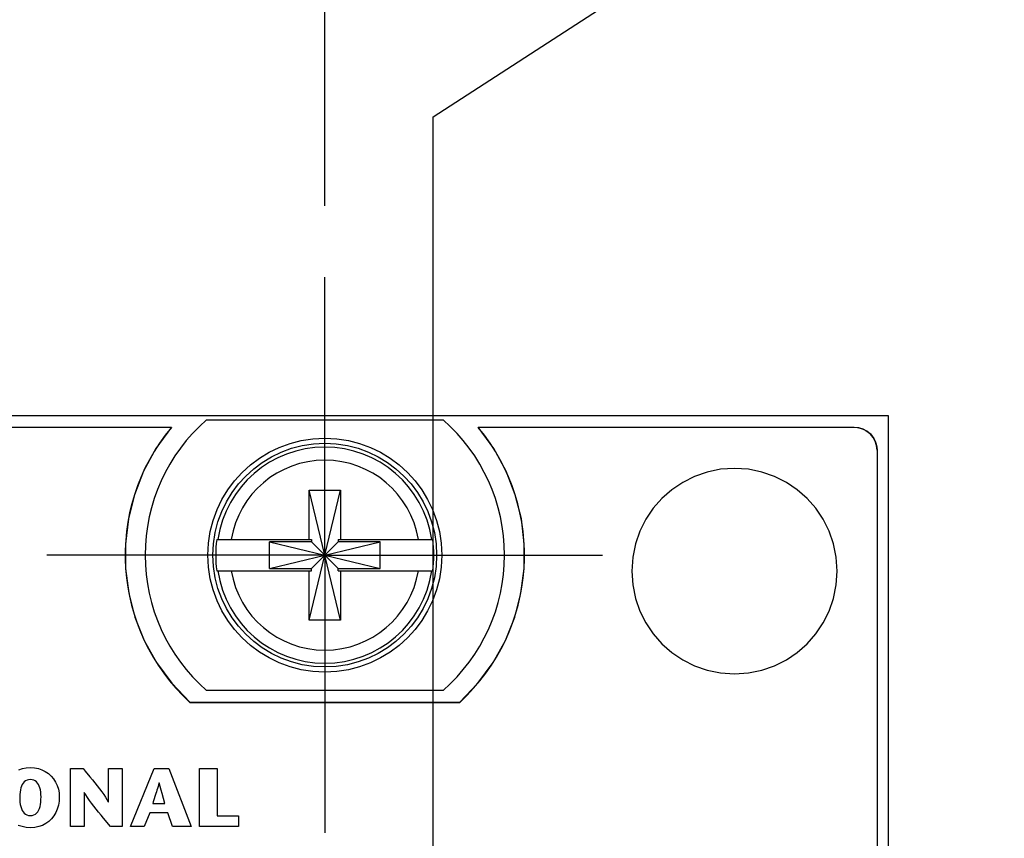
# Model space of a CAD drawing. Header units: inches. Extents: x 0.2 to 16.8, y 0.1 to 10.8.
# Tile 24 of 35: x 4 to 4.9, y 7.8 to 8.5. Entities that reach past the tile are written whole.
import ezdxf

# ---------------------------------------------------------------- set-up
doc = ezdxf.new("R2010")
doc.units = ezdxf.units.IN
doc.header["$LTSCALE"] = 0.935
doc.header["$MEASUREMENT"] = 0
doc.linetypes.add('CENTER', pattern=[0.6, 0.375, -0.075, 0.075, -0.075])
doc.layers.get('0').update_dxf_attribs({"linetype": 'CONTINUOUS'})
doc.layers.add('DEFAULT_1', color=7, linetype='CENTER')
doc.layers.add('DIMENSIONS', color=7, linetype='CONTINUOUS')
doc.styles.get("Standard").update_dxf_attribs({"font": 'txt', "width": 0.8})
doc.dimstyles.new('DIMSTYLE_2', dxfattribs={"dimtxt": 0.125, "dimasz": 0.18, "dimexe": 0.18, "dimexo": 0.0625, "dimgap": 0.09, "dimtad": 0, "dimtih": 1, "dimtoh": 1, "dimdec": 3, "dimzin": 4, "dimdsep": 46, "dimtxsty": 'STANDARD', "dimblk": '_FILLED', "dimblk1": '_FILLED', "dimblk2": '_FILLED', "dimcen": 0.09, "dimadec": 0, "dimazin": 0, "dimtp": 0.001, "dimtm": 0.001, "dimtfac": 1, "dimtdec": 3, "dimtofl": 0, "dimtmove": 0, "dimatfit": 3, "dimldrblk": '_FILLED', "dimfxl": 1, "dimtolj": 1, "dimtzin": 4, "dimarcsym": 0})

# ---------------------------------------------------------------- blocks, each defined once
blk = doc.blocks.new('*D12')
at = {"layer": 'DIMENSIONS', "color": 2, "linetype": 'CONTINUOUS'}
blk.add_line((4.26701, 8.32011), (4.26701, 8.82361), dxfattribs=at)
at = {"layer": 'DIMENSIONS', "color": 2, "linetype": 'CONTINUOUS', "width": 0.8}
for s, p in [(']', (4.32951, 10.31111)), ('20.32', (4.32951, 9.81111)), ('[', (4.32951, 9.71111)), ('.800', (4.32951, 9.18611)), ('2X ', (4.32951, 8.88611))]:
    blk.add_text(s, height=0.125, rotation=90, dxfattribs=at).set_placement(p)
blk = doc.blocks.new('_FILLED')
at = {"color": 0, "linetype": 'BYBLOCK'}
blk.add_solid([(0, 0), (-1, 0.1736), (-1, -0.1736)], dxfattribs=at)
blk = doc.blocks.new('*D13')
at = {"layer": 'DIMENSIONS', "color": 2, "linetype": 'CONTINUOUS'}
for p, q in [((4.51683, 8.49841), (4.51683, 8.82361)), ((4.36201, 8.39822), (4.51683, 8.49841)), ((4.36201, 7.02811), (4.36201, 8.39822))]:
    blk.add_line(p, q, dxfattribs=at)
at = {"layer": 'DIMENSIONS', "color": 2, "linetype": 'CONTINUOUS', "width": 0.8}
for s, p in [(']', (4.57933, 10.31111)), ('22.73', (4.57933, 9.81111)), ('[', (4.57933, 9.71111)), ('.895', (4.57933, 9.18611)), ('2X ', (4.57933, 8.88611))]:
    blk.add_text(s, height=0.125, rotation=90, dxfattribs=at).set_placement(p)
blk = doc.blocks.new('*D16')
at = {"layer": 'DIMENSIONS', "color": 2, "linetype": 'CONTINUOUS'}
blk.add_line((4.76101, 3.00861), (4.76101, 2.30661), dxfattribs=at)
at = {"layer": 'DIMENSIONS', "color": 2, "linetype": 'CONTINUOUS', "width": 0.8}
for s, p in [(']', (4.82351, 2.14411)), ('32.87', (4.82351, 1.64411)), ('[', (4.82351, 1.54411)), ('1.294', (4.82351, 0.91911))]:
    blk.add_text(s, height=0.125, rotation=90, dxfattribs=at).set_placement(p)
blk = doc.blocks.new('*D19')
at = {"layer": 'DIMENSIONS', "color": 2, "linetype": 'CONTINUOUS'}
blk.add_line((4.35101, 4.18911), (4.35101, 2.30661), dxfattribs=at)
at = {"layer": 'DIMENSIONS', "color": 2, "linetype": 'CONTINUOUS', "width": 0.8}
for s, p in [(']', (4.41351, 2.14411)), ('22.45', (4.41351, 1.64411)), ('[', (4.41351, 1.54411)), ('.884', (4.41351, 1.01911)), ('2X ', (4.41351, 0.71911))]:
    blk.add_text(s, height=0.125, rotation=90, dxfattribs=at).set_placement(p)

msp = doc.modelspace()

# ---------------------------------------------------------------- linework, layer by layer
at = {"color": 7, "linetype": 'CONTINUOUS'}
for p, q in [((4.76101, 8.13611), (3.17301, 8.13611)), ((4.16326, 8.13261), (4.37076, 8.13261)), ((4.76101, 3.07111), (4.76101, 8.13611)), ((4.13254, 8.12611), (3.60147, 8.12611)), ((3.60151, 8.12618), (4.13257, 8.12618)), ((4.13257, 8.12618), (4.119, 8.10754)), ((4.73101, 8.12611), (4.40147, 8.12611)), ((4.41509, 8.10754), (4.40151, 8.12618)), ((4.40151, 8.12618), (4.73104, 8.12618)), ((4.73104, 8.12618), (4.73376, 8.126)), ((4.73376, 8.126), (4.73636, 8.12547)), ((4.73636, 8.12547), (4.73883, 8.12461)), ((4.73883, 8.12461), (4.74113, 8.12345)), ((4.74113, 8.12345), (4.74326, 8.12201)), ((4.74326, 8.12201), (4.74518, 8.12032)), ((4.74518, 8.12032), (4.74687, 8.1184)), ((4.74687, 8.1184), (4.74831, 8.11628)), ((4.74831, 8.11628), (4.74947, 8.11397)), ((4.74947, 8.11397), (4.75032, 8.1115)), ((4.119, 8.10754), (4.1082, 8.08776)), ((4.42589, 8.08776), (4.41509, 8.10754)), ((4.75032, 8.1115), (4.75085, 8.1089)), ((4.75085, 8.1089), (4.75104, 8.10618)), ((4.75101, 8.10611), (4.75101, 3.10111)), ((4.75104, 8.10618), (4.75104, 3.10118)), ((4.1082, 8.08776), (4.10015, 8.06709)), ((4.43394, 8.06709), (4.42589, 8.08776)), ((4.60219, 8.08695), (4.59108, 8.08309)), ((4.6139, 8.08934), (4.60219, 8.08695)), ((4.62612, 8.09016), (4.6139, 8.08934)), ((4.63833, 8.08934), (4.62612, 8.09016)), ((4.65004, 8.08695), (4.63833, 8.08934)), ((4.66114, 8.08309), (4.65004, 8.08695)), ((4.58068, 8.07788), (4.57111, 8.07141)), ((4.59108, 8.08309), (4.58068, 8.07788)), ((4.67153, 8.07788), (4.66114, 8.08309)), ((4.6811, 8.07141), (4.67153, 8.07788)), ((4.25323, 7.95703), (4.28079, 8.0712)), ((4.25323, 8.02789), (4.25323, 8.0712)), ((4.28079, 7.95703), (4.25323, 8.0712)), ((4.25323, 8.0712), (4.28079, 8.0712)), ((4.28079, 8.0712), (4.28079, 8.02789)), ((4.57111, 8.07141), (4.56247, 8.0638)), ((4.68974, 8.0638), (4.6811, 8.07141)), ((4.10015, 8.06709), (4.09484, 8.0458)), ((4.43925, 8.0458), (4.43394, 8.06709)), ((4.56247, 8.0638), (4.55486, 8.05516)), ((4.69735, 8.05516), (4.68974, 8.0638)), ((4.55486, 8.05516), (4.5484, 8.04559)), ((4.70381, 8.04559), (4.69735, 8.05516)), ((4.09484, 8.0458), (4.09225, 8.02416)), ((4.44184, 8.02416), (4.43925, 8.0458)), ((4.5484, 8.04559), (4.54318, 8.03519)), ((4.70903, 8.03519), (4.70381, 8.04559)), ((4.54318, 8.03519), (4.53933, 8.02408)), ((4.71288, 8.02408), (4.70903, 8.03519)), ((4.17236, 8.02789), (4.2553, 8.02789)), ((4.21848, 8.0024), (4.21848, 8.02583)), ((4.21848, 8.0024), (4.31553, 8.02583)), ((4.2553, 8.02583), (4.21848, 8.02583)), ((4.21848, 8.02583), (4.31553, 8.0024)), ((4.2553, 8.02789), (4.2553, 8.02583)), ((4.2553, 8.0024), (4.27872, 8.02583)), ((4.27872, 8.0024), (4.2553, 8.02583)), ((4.27872, 8.02789), (4.27872, 8.02583)), ((4.27872, 8.02789), (4.36166, 8.02789)), ((4.31553, 8.02583), (4.27872, 8.02583)), ((4.31553, 8.0024), (4.31553, 8.02583)), ((4.09225, 8.02416), (4.09237, 8.00243)), ((4.44173, 8.00243), (4.44184, 8.02416)), ((4.53933, 8.02408), (4.53693, 8.01237)), ((4.71528, 8.01237), (4.71288, 8.02408)), ((4.53693, 8.01237), (4.53611, 8.00016)), ((4.7161, 8.00016), (4.71528, 8.01237)), ((4.09237, 8.00243), (4.09516, 7.98089)), ((4.17236, 8.00033), (4.2553, 8.00033)), ((4.21848, 8.0024), (4.2553, 8.0024)), ((4.25323, 7.95703), (4.25323, 8.00033)), ((4.2553, 8.00033), (4.2553, 8.0024)), ((4.27872, 8.00033), (4.27872, 8.0024)), ((4.27872, 8.0024), (4.31553, 8.0024)), ((4.27872, 8.00033), (4.36166, 8.00033)), ((4.28079, 8.00033), (4.28079, 7.95703)), ((4.43893, 7.98089), (4.44173, 8.00243)), ((4.53611, 8.00016), (4.53693, 7.98795)), ((4.71528, 7.98795), (4.7161, 8.00016)), ((4.53693, 7.98795), (4.53933, 7.97624)), ((4.71288, 7.97624), (4.71528, 7.98795)), ((4.09516, 7.98089), (4.10063, 7.95979)), ((4.43346, 7.95979), (4.43893, 7.98089)), ((4.53933, 7.97624), (4.54318, 7.96513)), ((4.70903, 7.96513), (4.71288, 7.97624)), ((4.10063, 7.95979), (4.10874, 7.93941)), ((4.28079, 7.95703), (4.25323, 7.95703)), ((4.42535, 7.93941), (4.43346, 7.95979)), ((4.54318, 7.96513), (4.5484, 7.95474)), ((4.70381, 7.95474), (4.70903, 7.96513)), ((4.5484, 7.95474), (4.55486, 7.94517)), ((4.69735, 7.94517), (4.70381, 7.95474)), ((4.55486, 7.94517), (4.56247, 7.93652)), ((4.68974, 7.93652), (4.69735, 7.94517)), ((4.10874, 7.93941), (4.11948, 7.92)), ((4.4146, 7.92), (4.42535, 7.93941)), ((4.56247, 7.93652), (4.57111, 7.92892)), ((4.6811, 7.92892), (4.68974, 7.93652)), ((4.57111, 7.92892), (4.58068, 7.92245)), ((4.58068, 7.92245), (4.59108, 7.91724)), ((4.66114, 7.91724), (4.67153, 7.92245)), ((4.67153, 7.92245), (4.6811, 7.92892)), ((4.11948, 7.92), (4.13284, 7.90183)), ((4.40124, 7.90183), (4.4146, 7.92)), ((4.59108, 7.91724), (4.60219, 7.91338)), ((4.65004, 7.91338), (4.66114, 7.91724)), ((4.60219, 7.91338), (4.6139, 7.91099)), ((4.6139, 7.91099), (4.62612, 7.91016)), ((4.62612, 7.91016), (4.63833, 7.91099)), ((4.63833, 7.91099), (4.65004, 7.91338)), ((4.13284, 7.90183), (4.1488, 7.88518)), ((4.38529, 7.88518), (4.40124, 7.90183)), ((4.37076, 7.89561), (4.16326, 7.89561)), ((4.14875, 7.88511), (4.38526, 7.88511)), ((4.1488, 7.88518), (4.38529, 7.88518)), ((4.00199, 7.82709), (4.00538, 7.82777)), ((4.00538, 7.82777), (4.00896, 7.828)), ((4.00896, 7.828), (4.01253, 7.82777)), ((4.01253, 7.82777), (4.01592, 7.82709)), ((3.99881, 7.82598), (4.00199, 7.82709)), ((4.01592, 7.82709), (4.0191, 7.82598)), ((4.0191, 7.82598), (4.02204, 7.82449)), ((4.02204, 7.82449), (4.02473, 7.82264)), ((4.02473, 7.82264), (4.02713, 7.82046)), ((4.02713, 7.82046), (4.02923, 7.81798)), ((4.04398, 7.77619), (4.04398, 7.82723)), ((4.04398, 7.82723), (4.05513, 7.82723)), ((4.05513, 7.82723), (4.05703, 7.82489)), ((4.05703, 7.82489), (4.06116, 7.81983)), ((4.06116, 7.81983), (4.06329, 7.81718)), ((4.07729, 7.798), (4.07729, 7.82723)), ((4.07729, 7.82723), (4.08939, 7.82723)), ((4.08939, 7.82723), (4.08939, 7.77619)), ((4.09666, 7.77621), (4.11744, 7.82724)), ((4.11744, 7.82724), (4.13035, 7.82724)), ((4.13035, 7.82724), (4.14975, 7.77621)), ((4.15723, 7.77619), (4.15723, 7.82723)), ((4.15723, 7.82723), (4.17261, 7.82723)), ((4.17261, 7.82723), (4.17261, 7.78575)), ((4.00059, 7.81015), (4.00016, 7.80838)), ((4.00114, 7.81175), (4.00059, 7.81015)), ((4.00183, 7.81317), (4.00114, 7.81175)), ((4.00266, 7.81441), (4.00183, 7.81317)), ((4.00362, 7.81545), (4.00266, 7.81441)), ((4.00473, 7.81627), (4.00362, 7.81545)), ((4.00599, 7.81688), (4.00473, 7.81627)), ((4.0074, 7.81725), (4.00599, 7.81688)), ((4.00896, 7.81737), (4.0074, 7.81725)), ((4.01052, 7.81725), (4.00896, 7.81737)), ((4.01193, 7.81688), (4.01052, 7.81725)), ((4.01319, 7.81627), (4.01193, 7.81688)), ((4.01429, 7.81545), (4.01319, 7.81627)), ((4.01526, 7.81441), (4.01429, 7.81545)), ((4.01609, 7.81317), (4.01526, 7.81441)), ((4.01677, 7.81175), (4.01609, 7.81317)), ((4.01733, 7.81015), (4.01677, 7.81175)), ((4.01775, 7.80838), (4.01733, 7.81015)), ((4.02923, 7.81798), (4.031, 7.81524)), ((4.031, 7.81524), (4.03242, 7.81226)), ((4.03242, 7.81226), (4.03346, 7.80907)), ((4.06329, 7.81718), (4.06543, 7.8145)), ((4.06543, 7.8145), (4.06752, 7.81182)), ((4.06752, 7.81182), (4.06954, 7.80919)), ((4.12083, 7.81124), (4.12036, 7.80963)), ((4.12131, 7.81293), (4.12083, 7.81124)), ((4.1218, 7.8147), (4.12131, 7.81293)), ((4.12194, 7.8147), (4.1218, 7.8147)), ((4.12283, 7.81124), (4.12194, 7.8147)), ((4.12367, 7.80808), (4.12283, 7.81124)), ((3.99968, 7.80439), (3.99963, 7.80219)), ((3.99963, 7.80219), (3.99968, 7.79985)), ((3.99986, 7.80646), (3.99968, 7.80439)), ((4.00016, 7.80838), (3.99986, 7.80646)), ((4.01805, 7.80646), (4.01775, 7.80838)), ((4.01823, 7.80439), (4.01805, 7.80646)), ((4.01829, 7.80219), (4.01823, 7.80439)), ((4.01824, 7.79985), (4.01829, 7.80219)), ((4.03346, 7.80907), (4.0341, 7.8057)), ((4.0341, 7.8057), (4.03432, 7.80219)), ((4.03432, 7.80219), (4.03412, 7.79846)), ((4.05608, 7.80609), (4.05608, 7.77619)), ((4.05621, 7.80609), (4.05608, 7.80609)), ((4.05754, 7.8039), (4.05621, 7.80609)), ((4.05907, 7.80158), (4.05754, 7.8039)), ((4.06077, 7.79915), (4.05907, 7.80158)), ((4.06954, 7.80919), (4.07145, 7.80665)), ((4.07145, 7.80665), (4.0732, 7.80422)), ((4.0732, 7.80422), (4.07476, 7.80194)), ((4.07476, 7.80194), (4.07609, 7.79986)), ((4.11897, 7.80512), (4.11666, 7.79796)), ((4.11943, 7.80658), (4.11897, 7.80512)), ((4.11989, 7.80808), (4.11943, 7.80658)), ((4.12036, 7.80963), (4.11989, 7.80808)), ((4.12448, 7.80512), (4.12367, 7.80808)), ((4.1269, 7.79647), (4.12448, 7.80512)), ((3.99968, 7.79985), (3.99984, 7.79764)), ((3.99984, 7.79764), (4.00012, 7.79558)), ((4.00012, 7.79558), (4.00052, 7.79369)), ((4.00052, 7.79369), (4.00105, 7.79196)), ((4.01686, 7.79196), (4.0174, 7.79369)), ((4.0174, 7.79369), (4.0178, 7.79558)), ((4.0178, 7.79558), (4.01807, 7.79764)), ((4.01807, 7.79764), (4.01824, 7.79985)), ((4.03353, 7.79491), (4.03256, 7.79155)), ((4.03412, 7.79846), (4.03353, 7.79491)), ((4.06262, 7.79664), (4.06077, 7.79915)), ((4.06458, 7.79406), (4.06262, 7.79664)), ((4.06662, 7.79144), (4.06458, 7.79406)), ((4.07609, 7.79986), (4.07715, 7.798)), ((4.07715, 7.798), (4.07729, 7.798)), ((4.11666, 7.79796), (4.11619, 7.79647)), ((4.11619, 7.79647), (4.1269, 7.79647)), ((4.00105, 7.79196), (4.00172, 7.79042)), ((4.00172, 7.79042), (4.00253, 7.78908)), ((4.00253, 7.78908), (4.00349, 7.78796)), ((4.00349, 7.78796), (4.0046, 7.78706)), ((4.0046, 7.78706), (4.00588, 7.7864)), ((4.00588, 7.7864), (4.00733, 7.786)), ((4.00733, 7.786), (4.00896, 7.78586)), ((4.00896, 7.78586), (4.01058, 7.786)), ((4.01058, 7.786), (4.01203, 7.7864)), ((4.01203, 7.7864), (4.01331, 7.78706)), ((4.01331, 7.78706), (4.01443, 7.78796)), ((4.01443, 7.78796), (4.01539, 7.78908)), ((4.01539, 7.78908), (4.0162, 7.79042)), ((4.0162, 7.79042), (4.01686, 7.79196)), ((4.02954, 7.78557), (4.02752, 7.78299)), ((4.03123, 7.78843), (4.02954, 7.78557)), ((4.03256, 7.79155), (4.03123, 7.78843)), ((4.06872, 7.78881), (4.06662, 7.79144)), ((4.07086, 7.78618), (4.06872, 7.78881)), ((4.07299, 7.78358), (4.07086, 7.78618)), ((4.11356, 7.78838), (4.10868, 7.77621)), ((4.1294, 7.78838), (4.11356, 7.78838)), ((4.13339, 7.77621), (4.1294, 7.78838)), ((4.17261, 7.78575), (4.19128, 7.78575)), ((4.19128, 7.78575), (4.19128, 7.77619)), ((4.00163, 7.77616), (3.99838, 7.77729)), ((4.00516, 7.77546), (4.00163, 7.77616)), ((4.01628, 7.77616), (4.01275, 7.77546)), ((4.01954, 7.77729), (4.01628, 7.77616)), ((4.0225, 7.77882), (4.01954, 7.77729)), ((4.02517, 7.78074), (4.0225, 7.77882)), ((4.02752, 7.78299), (4.02517, 7.78074)), ((4.05608, 7.77619), (4.04398, 7.77619)), ((4.07911, 7.77619), (4.07299, 7.78358)), ((4.08939, 7.77619), (4.07911, 7.77619)), ((4.10868, 7.77621), (4.09666, 7.77621)), ((4.14975, 7.77621), (4.13339, 7.77621)), ((4.19128, 7.77619), (4.15723, 7.77619)), ((4.00896, 7.77522), (4.00516, 7.77546)), ((4.01275, 7.77546), (4.00896, 7.77522))]:
    msp.add_line(p, q, dxfattribs=at)
for radius in [0.1025, 0.09803]:
    msp.add_circle((4.26701, 8.01411), radius, dxfattribs=at)
for centre, radius, start, end in [((4.26701, 8.01411), 0.1575, 131.20295, 228.79705), ((4.26701, 8.01411), 0.1575, 311.20295, 48.79705), ((4.26701, 8.01411), 0.175, 140.20818, 227.4886), ((4.26701, 8.01411), 0.175, 312.5114, 39.79182), ((4.73101, 8.10611), 0.02, 0, 90), ((4.26701, 8.01411), 0.09473, 8.36374, 171.63626), ((4.26701, 8.01411), 0.0832, 9.53359, 170.46641), ((4.26701, 8.01411), 0.09565, 171.71661, 188.28339), ((4.26701, 8.01411), 0.09565, 351.71661, 8.28339), ((4.26701, 8.01411), 0.09473, 188.36374, 351.63626), ((4.26701, 8.01411), 0.0832, 189.53359, 350.46641)]:
    msp.add_arc(centre, radius, start, end, dxfattribs=at)
at = {"layer": 'DEFAULT_1', "color": 7, "linetype": 'CENTER'}
for q in [(4.26701, 8.25761), (4.02351, 8.01411), (4.26701, 7.77061), (4.51051, 8.01411)]:
    msp.add_line((4.26701, 8.01411), q, dxfattribs=at)

# ---------------------------------------------------------------- dimensions: what is measured, and where the dimension line sits
at = {"layer": 'DIMENSIONS', "color": 2, "linetype": 'CONTINUOUS'}
for feature_location, offset, dtype, origin, picture, middle in [((4.26701, 8.32011), (0, 0.5035), 1, (3.46701, 8.25761), '*D12', (4.26701, 9.64861)), ((4.3620078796, 7.0281142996), (0.1548265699, 1.7955), 0, (3.4670078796, 8.2576142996), '*D13', (4.5168344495, 9.6486142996)), ((4.35101, 4.18911), (0, -1.8825), 1, (3.46701, 8.01411), '*D19', (4.35101, 1.48161))]:
    dim = msp.add_ordinate_dim(feature_location=feature_location, offset=offset, dtype=dtype, origin=origin, text='2X <>', dimstyle='DIMSTYLE_2', dxfattribs=at)
    dim.commit()
    dim.dimension.update_dxf_attribs({"geometry": picture, "text_midpoint": middle})
dim = msp.add_ordinate_dim(feature_location=(4.76101, 3.00861), offset=(0, -0.702), dtype=1, origin=(3.46701, 8.01411), dimstyle='DIMSTYLE_2', dxfattribs=at)
dim.commit()
dim.dimension.update_dxf_attribs({"geometry": '*D16', "text_midpoint": (4.76101, 1.58161)})

doc.saveas('drawing.dxf')
